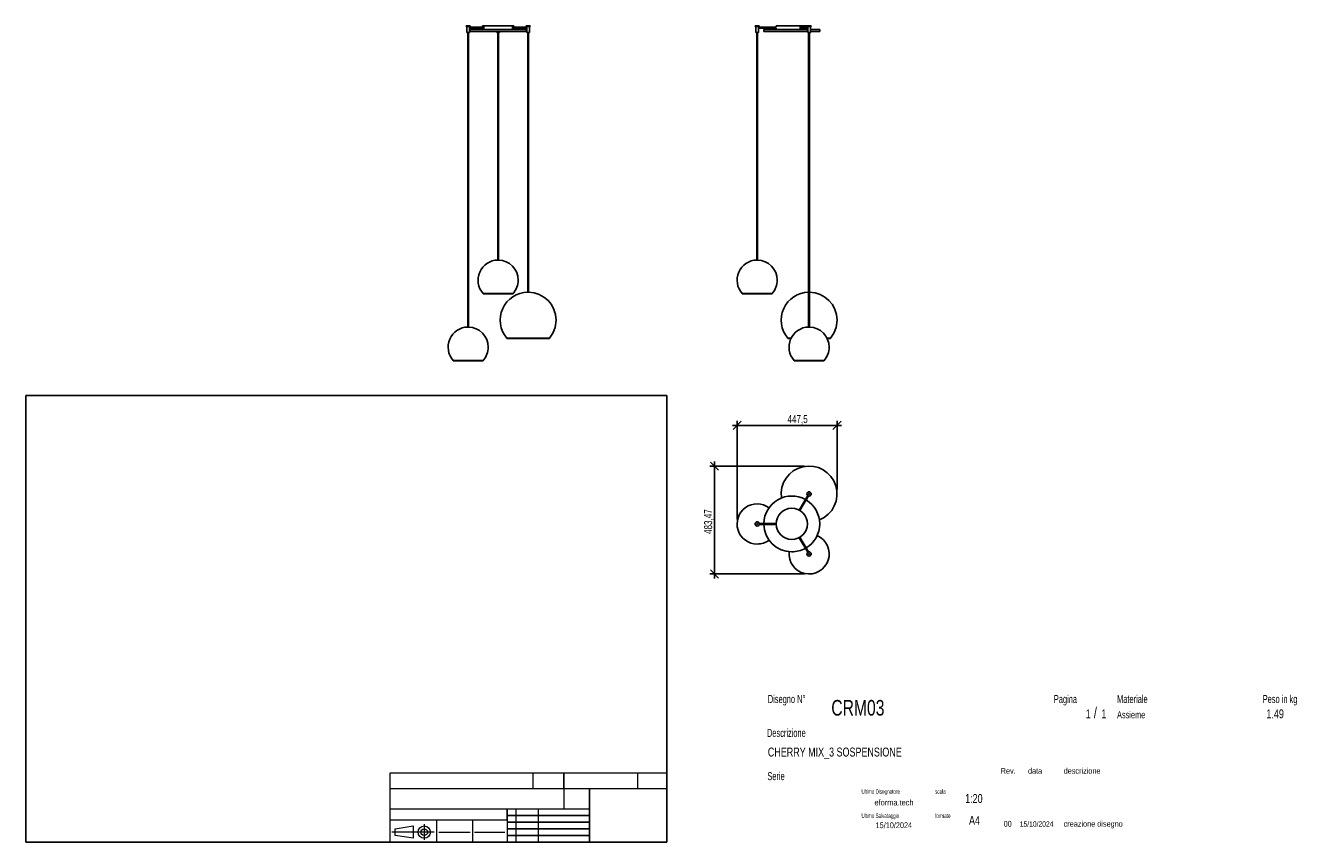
# Model space of a CAD drawing. Header units: millimetres. Extents: x 2 to 291, y 2 to 185.
import ezdxf

# ---------------------------------------------------------------- set-up
doc = ezdxf.new("R2010")
doc.units = ezdxf.units.MM
doc.layers.add('FORMAT', color=7, linetype='Continuous')
doc.styles.add('SLDTEXTSTYLE0', font='TXT', dxfattribs={"width": 0.605})
doc.styles.add('SLDTEXTSTYLE1', font='TXT', dxfattribs={"width": 0.75})
doc.dimstyles.new('SLDDIMSTYLE0', dxfattribs={"dimtxt": 1.8, "dimasz": 1.8, "dimexe": 0, "dimexo": 0.0625, "dimgap": 0.45, "dimtad": 1, "dimlfac": 20, "dimrnd": 1e-09, "dimzin": 12, "dimdsep": 46, "dimtxsty": 'SLDTEXTSTYLE1', "dimblk1": 'OBLIQUE', "dimblk2": 'OBLIQUE', "dimsah": 1, "dimcen": 0.09, "dimadec": 0, "dimazin": 3, "dimtfac": 1, "dimtmove": 0, "dimatfit": 0, "dimldrblk": 'OBLIQUE', "dimfxl": 0, "dimfrac": 2, "dimtolj": 1, "dimtzin": 12, "dimarcsym": 0})

# ---------------------------------------------------------------- blocks, each defined once
blk = doc.blocks.new('_Oblique')
at = {"color": 0, "linetype": 'ByBlock', "lineweight": -2}
blk.add_line((-0.5, -0.5), (0.5, 0.5), dxfattribs=at)
blk = doc.blocks.new('_D')
at = {"layer": 'FORMAT', "color": 7}
for p, q in [((161.76, 95.84), (160.76, 95.84)), ((161.76, 74.77), (161.76, 96.84)), ((161.76, 95.84), (184.14, 95.84)), ((184.14, 81.48), (184.14, 96.84)), ((184.14, 95.84), (185.14, 95.84))]:
    blk.add_line(p, q, dxfattribs=at)
at = {"layer": 'FORMAT', "color": 7, "xscale": 1.8, "yscale": 1.8}
blk.add_blockref('_Oblique', (161.76, 95.84, 36.25), dxfattribs=at)
at = {"layer": 'FORMAT', "color": 7, "xscale": 1.8, "yscale": 1.8, "rotation": 180.0000000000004}
blk.add_blockref('_Oblique', (184.14, 95.84, 36.25), dxfattribs=at)
at = {"layer": 'FORMAT', "color": 7, "insert": (173.06, 98.16), "char_height": 1.8, "attachment_point": 1, "style": 'SLDTEXTSTYLE1'}
blk.add_mtext('447,5', dxfattribs=at)
blk = doc.blocks.new('_D_1')
at = {"layer": 'FORMAT', "color": 7}
for p, q in [((176.89, 86.73), (155.7, 86.73)), ((156.7, 86.73), (156.7, 87.73)), ((156.7, 62.56), (156.7, 86.73)), ((176.89, 62.56), (155.7, 62.56)), ((156.7, 62.56), (156.7, 61.56))]:
    blk.add_line(p, q, dxfattribs=at)
at = {"layer": 'FORMAT', "color": 7, "xscale": 1.8, "yscale": 1.8}
for p, rotation in [((156.7, 86.73, 36.25), 270.0000000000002), ((156.7, 62.56, 36.25), 90.00000000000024)]:
    blk.add_blockref('_Oblique', p, dxfattribs=dict(at, rotation=rotation))
at = {"layer": 'FORMAT', "color": 7, "insert": (154.38, 71.52), "char_height": 1.8, "attachment_point": 1, "rotation": 90, "style": 'SLDTEXTSTYLE1'}
blk.add_mtext('483,47', dxfattribs=at)

msp = doc.modelspace()

# ---------------------------------------------------------------- linework, layer by layer
at = {"color": 7, "linetype": 'Continuous', "lineweight": 25}
for p, q in [((101.08249, 185.3034), (101.08249, 185.1534)), ((101.14613, 185.3034), (101.08249, 185.3034)), ((101.14613, 185.1534), (101.08249, 185.1534)), ((102.03249, 185.3034), (101.14613, 185.3034)), ((102.03249, 185.1534), (101.14613, 185.1534)), ((101.25749, 185.1534), (101.25749, 183.8034)), ((101.85749, 183.8034), (101.85749, 185.1534)), ((105.2381, 185.0034), (101.85749, 185.0034)), ((101.85749, 184.8034), (105.2381, 184.8034)), ((102.03249, 185.1534), (102.03249, 185.3034)), ((104.76919, 185.3034), (104.76919, 185.0034)), ((104.76919, 185.3034), (111.76919, 185.3034)), ((104.76919, 184.8034), (104.76919, 184.5034)), ((114.68088, 185.0034), (111.30028, 185.0034)), ((111.30028, 184.8034), (114.68088, 184.8034)), ((111.76919, 185.0034), (111.76919, 185.3034)), ((111.76919, 184.5034), (111.76919, 184.8034)), ((114.50588, 185.3034), (114.50588, 185.1534)), ((115.39225, 185.3034), (114.50588, 185.3034)), ((115.39225, 185.1534), (114.50588, 185.1534)), ((114.68088, 185.1534), (114.68088, 183.8034)), ((115.28088, 183.8034), (115.28088, 185.1534)), ((115.45588, 185.3034), (115.39225, 185.3034)), ((115.45588, 185.1534), (115.39225, 185.1534)), ((115.45588, 185.1534), (115.45588, 185.3034)), ((165.78987, 185.3034), (165.78987, 185.1534)), ((166.73987, 185.3034), (165.78987, 185.3034)), ((166.73987, 185.1534), (165.78987, 185.1534)), ((165.96487, 185.1534), (165.96487, 183.8034)), ((166.56487, 185.0034), (166.56487, 185.1534)), ((170.51487, 185.0034), (166.56487, 185.0034)), ((166.56487, 183.8034), (166.56487, 184.8034)), ((166.56487, 184.8034), (170.51487, 184.8034)), ((166.73987, 185.1534), (166.73987, 185.3034)), ((170.51487, 185.3034), (170.51487, 185.0034)), ((170.51487, 185.3034), (174.01487, 185.3034)), ((170.51487, 184.8034), (170.51487, 184.5034)), ((174.01487, 185.3034), (177.41487, 185.3034)), ((177.58987, 185.0034), (175.76487, 185.0034)), ((175.76487, 184.8034), (177.58987, 184.8034)), ((177.41487, 185.3034), (177.41487, 185.1534)), ((178.12737, 185.3034), (177.41487, 185.3034)), ((178.12737, 185.1534), (177.41487, 185.1534)), ((177.51487, 185.0034), (177.51487, 185.1534)), ((177.51487, 184.5034), (177.51487, 184.8034)), ((177.58987, 185.1534), (177.58987, 183.8034)), ((178.36487, 185.3034), (178.12737, 185.3034)), ((178.36487, 185.1534), (178.12737, 185.1534)), ((178.18987, 183.8034), (178.18987, 185.1534)), ((178.36487, 185.1534), (178.36487, 185.3034)), ((101.29768, 183.8034), (101.25749, 183.8034)), ((101.85749, 183.8034), (101.29768, 183.8034)), ((101.45749, 183.8034), (101.45749, 117.85229)), ((101.65749, 117.85229), (101.65749, 183.8034)), ((102.01919, 184.5034), (102.01919, 184.0534)), ((102.01919, 184.5034), (114.51919, 184.5034)), ((102.01919, 184.0534), (114.51919, 184.0534)), ((107.96919, 184.0534), (107.96919, 183.8034)), ((108.56919, 183.8034), (107.96919, 183.8034)), ((108.16919, 183.8034), (108.16919, 132.85229)), ((108.36919, 132.85229), (108.36919, 183.8034)), ((108.56919, 183.8034), (108.56919, 184.0534)), ((114.51919, 184.0534), (114.51919, 184.5034)), ((115.24069, 183.8034), (114.68088, 183.8034)), ((114.88088, 183.8034), (114.88088, 125.6526)), ((115.08088, 125.6526), (115.08088, 183.8034)), ((115.28088, 183.8034), (115.24069, 183.8034)), ((166.56487, 183.8034), (165.96487, 183.8034)), ((166.16487, 183.8034), (166.16487, 132.85229)), ((166.36487, 132.85229), (166.36487, 183.8034)), ((167.76487, 184.5034), (167.76487, 184.0534)), ((167.76487, 184.5034), (174.01487, 184.5034)), ((167.76487, 184.0534), (174.01487, 184.0534)), ((174.01487, 184.5034), (177.58987, 184.5034)), ((174.01487, 184.0534), (177.58987, 184.0534)), ((178.03987, 183.8034), (177.58987, 183.8034)), ((177.78987, 183.8034), (177.78987, 117.85229)), ((177.98987, 117.85229), (177.98987, 183.8034)), ((178.18987, 183.8034), (178.03987, 183.8034)), ((178.18987, 184.5034), (180.26487, 184.5034)), ((178.18987, 184.0534), (180.26487, 184.0534)), ((180.26487, 184.0534), (180.26487, 184.5034)), ((108.36919, 132.85229), (108.16919, 132.85229)), ((166.36487, 132.85229), (166.16487, 132.85229)), ((104.91509, 125.3534), (104.91509, 125.3034)), ((111.62329, 125.3534), (104.91509, 125.3534)), ((104.91509, 125.3534), (108.26919, 125.3534)), ((104.91509, 125.3034), (108.26919, 125.3034)), ((108.26919, 125.3534), (111.62329, 125.3534)), ((108.26919, 125.3034), (111.62329, 125.3034)), ((111.62329, 125.3034), (111.62329, 125.3534)), ((115.06749, 125.6526), (114.88088, 125.6526)), ((115.08088, 125.6526), (115.06749, 125.6526)), ((162.91076, 125.3534), (162.91076, 125.3034)), ((169.61897, 125.3534), (162.91076, 125.3534)), ((162.91076, 125.3034), (169.61897, 125.3034)), ((169.61897, 125.3034), (169.61897, 125.3534)), ((101.47089, 117.85229), (101.45749, 117.85229)), ((101.65749, 117.85229), (101.47089, 117.85229)), ((177.93987, 117.85229), (177.78987, 117.85229)), ((177.98987, 117.85229), (177.93987, 117.85229)), ((110.22063, 115.3534), (110.22063, 115.3034)), ((119.10338, 115.3534), (110.22063, 115.3534)), ((110.22063, 115.3534), (119.74114, 115.3534)), ((110.22063, 115.3034), (119.74114, 115.3034)), ((119.74114, 115.3534), (119.10338, 115.3534)), ((119.74114, 115.3034), (119.74114, 115.3534)), ((173.12961, 115.3534), (173.12961, 115.3034)), ((173.85874, 115.3534), (173.12961, 115.3534)), ((173.12961, 115.3034), (173.83431, 115.3034)), ((182.65012, 115.3534), (181.921, 115.3534)), ((181.94542, 115.3034), (182.65012, 115.3034)), ((182.65012, 115.3034), (182.65012, 115.3534)), ((98.20339, 110.3534), (98.20339, 110.3034)), ((98.65275, 110.3534), (98.20339, 110.3534)), ((98.20339, 110.3534), (104.91159, 110.3534)), ((98.20339, 110.3034), (104.91159, 110.3034)), ((104.91159, 110.3534), (98.65275, 110.3534)), ((104.91159, 110.3034), (104.91159, 110.3534)), ((174.53576, 110.3534), (174.53576, 110.3034)), ((179.56692, 110.3534), (174.53576, 110.3534)), ((174.53576, 110.3534), (181.24397, 110.3534)), ((174.53576, 110.3034), (181.24397, 110.3034)), ((181.24397, 110.3534), (179.56692, 110.3534)), ((181.24397, 110.3034), (181.24397, 110.3534)), ((177.57109, 80.12757), (175.67755, 76.84787)), ((175.85075, 76.74787), (177.74429, 80.02757)), ((170.5163, 73.86802), (166.72922, 73.86802)), ((166.72922, 73.66802), (170.5163, 73.66802)), ((175.67755, 70.68817), (177.57109, 67.40846)), ((177.74429, 67.50846), (175.85075, 70.78817))]:
    msp.add_line(p, q, dxfattribs=at)
for centre, radius in [((177.88987, 80.47971), 0.475), ((177.88987, 80.47971), 0.1), ((174.01487, 73.76802), 3.5), ((166.26487, 73.76802), 0.475), ((166.26487, 73.76802), 0.1), ((177.88987, 67.05632), 0.475), ((177.88987, 67.05632), 0.1)]:
    msp.add_circle(centre, radius, dxfattribs=at)
for centre, radius, start, end in [((108.26919, 128.3534), 4.5, 91.2733444, 221.8103149), ((108.26919, 128.3534), 4.5, 0, 88.7266556), ((166.26487, 128.3534), 4.5, 91.2733444, 221.8103149), ((166.26487, 128.3534), 4.5, 0, 88.7266556), ((108.26919, 128.3534), 4.5, 318.1896851, 0), ((166.26487, 128.3534), 4.5, 318.1896851, 0), ((114.98088, 119.4034), 6.25, 90.9167716, 220.3909796), ((114.98088, 119.4034), 6.25, 0, 89.0832284), ((177.88987, 119.4034), 6.25, 90.9167716, 220.3909796), ((177.88987, 119.4034), 6.25, 0, 89.0832284), ((114.98088, 119.4034), 6.25, 319.6090204, 0), ((177.88987, 119.4034), 6.25, 319.6090204, 0), ((101.55749, 113.3534), 4.5, 91.2733444, 221.8103149), ((101.55749, 113.3534), 4.5, 0, 88.7266556), ((177.88987, 113.3534), 4.5, 91.2733444, 221.8103149), ((177.88987, 113.3534), 4.5, 0, 88.7266556), ((101.55749, 113.3534), 4.5, 318.1896851, 0), ((177.88987, 113.3534), 4.5, 318.1896851, 0), ((177.88987, 80.47971), 6.25, 291.6838655, 188.3161345), ((166.26487, 73.76802), 4.5, 53.7437333, 270), ((174.01487, 73.76802), 6.25, 60.9167716, 179.0832284), ((174.01487, 73.76802), 6.25, 300.9167716, 59.0832284), ((174.01487, 73.76802), 6.25, 180.9167716, 270), ((166.26487, 73.76802), 4.5, 270, 306.2562667), ((177.88987, 67.05632), 4.5, 173.7437333, 66.2562667), ((174.01487, 73.76802), 6.25, 270, 299.0832284)]:
    msp.add_arc(centre, radius, start, end, dxfattribs=at)
for points, knots in [([(166.56456, 185.00245), (166.56447, 185.00222), (166.56429, 185.00168), (166.56009, 184.98862), (166.55436, 184.96661), (166.54889, 184.93694), (166.5481, 184.9144), (166.54771, 184.9034)], [0, 0, 0, 0, 0.158490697, 0.361609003, 0.572286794, 0.791126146, 1, 1, 1, 1]), ([(166.54771, 184.9034), (166.54809, 184.89251), (166.54884, 184.87075), (166.55408, 184.84148), (166.5599, 184.81874), (166.56433, 184.805), (166.56445, 184.80464), (166.5645, 184.8045)], [0, 0, 0, 0, 0.206602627, 0.412917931, 0.626586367, 0.845717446, 1, 1, 1, 1])]:
    msp.add_open_spline(points, degree=3, knots=knots, dxfattribs=at)
at = {"layer": 'FORMAT', "color": 251, "true_color": 0x484848}
for p, q in [((2.5, 102.5), (146, 102.5)), ((2.5, 102.5), (2.5, 2.5)), ((146, 102.5), (146, 2.5)), ((2.5, 2.5), (146, 2.5))]:
    msp.add_line(p, q, dxfattribs=at)
at = {"layer": 'FORMAT', "color": 251, "lineweight": 18, "true_color": 0x484848}
for p, q in [((146, 18), (84, 18)), ((84, 18), (84, 2.5)), ((116, 18), (116, 14.5)), ((139.5, 18), (139.5, 14.5)), ((84, 14.5), (146, 14.5)), ((84, 10), (123, 10)), ((112.25, 10), (112.25, 2.5)), ((117.25, 10), (117.25, 2.5)), ((123, 10), (128.75, 10)), ((84, 7.5), (110.25, 7.5)), ((85.22616, 5.51421), (89.22616, 6.13921)), ((89.22616, 6.13921), (89.22616, 3.38921)), ((91.73012, 6.52038), (91.73012, 3.03025)), ((94.5, 7.5), (94.5, 2.5)), ((102.5, 7.5), (102.5, 2.5)), ((110.25, 7.5), (110.25, 2.5)), ((93.94146, 4.76421), (84.44672, 4.76421)), ((85.22616, 4.01421), (85.22616, 5.51421)), ((89.22616, 3.38921), (85.22616, 4.01421)), ((95, 4.75), (102, 4.75)), ((103, 4.75), (109.75, 4.75))]:
    msp.add_line(p, q, dxfattribs=at)
at = {"layer": 'FORMAT', "color": 7}
for p, q in [((123, 14.5), (123, 18)), ((128.75, 10), (128.75, 14.5)), ((110.25, 7.5), (110.25, 10)), ((128.75, 2.5), (128.75, 10)), ((110.25, 8.5), (128.75, 8.5)), ((110.25, 7), (128.75, 7)), ((110.25, 5.5), (128.75, 5.5)), ((110.25, 4), (128.75, 4)), ((110.25, 2.5), (128.75, 2.5))]:
    msp.add_line(p, q, dxfattribs=at)
at = {"layer": 'FORMAT', "color": 7, "lineweight": 18}
msp.add_line((123, 14.5), (123, 10), dxfattribs=at)
at = {"layer": 'FORMAT', "color": 251, "lineweight": 18, "true_color": 0x484848}
for radius in [1.375, 0.75]:
    msp.add_circle((91.73012, 4.76421), radius, dxfattribs=at)

# ---------------------------------------------------------------- texts
at = {"color": 18, "linetype": 'Continuous', "lineweight": 0, "true_color": 0x060606, "insert": (280.29073, 32.24796), "char_height": 2, "attachment_point": 1, "style": 'SLDTEXTSTYLE1'}
msp.add_mtext('1.49', dxfattribs=at)
at = {"layer": 'FORMAT', "color": 18, "true_color": 0x060606}
for s, insert, char_height, attachment_point, style in [('Disegno N°', (168.65209, 35.46055), 1.8, 1, 'SLDTEXTSTYLE0'), ('Pagina', (232.68578, 35.4642), 1.8, 1, 'SLDTEXTSTYLE0'), ('Materiale', (246.84637, 35.4642), 1.8, 1, 'SLDTEXTSTYLE0'), ('Peso in kg', (279.45834, 35.4642), 1.8, 1, 'SLDTEXTSTYLE0'), ('CRM03', (182.85785, 34.35127), 3.5, 1, 'SLDTEXTSTYLE1'), ('1', (239.82456, 32.24796), 2, 1, 'SLDTEXTSTYLE1'), ('/', (241.64155, 32.74597), 2.5, 1, 'SLDTEXTSTYLE1'), ('1', (243.32047, 32.24796), 2, 1, 'SLDTEXTSTYLE1'), ('Assieme', (246.84637, 31.8349), 1.5875, 1, 'SLDTEXTSTYLE1'), ('Descrizione', (168.45959, 27.87301), 1.8, 1, 'SLDTEXTSTYLE0'), ('CHERRY MIX_3 SOSPENSIONE', (168.65209, 23.69153), 2, 1, 'SLDTEXTSTYLE1'), ('Serie', (168.54671, 18.20074), 1.8, 1, 'SLDTEXTSTYLE0'), ('Rev.', (220.80434, 19.14061), 1.3, 1, 'SLDTEXTSTYLE1'), ('data', (226.90583, 19.14061), 1.3, 1, 'SLDTEXTSTYLE1'), ('descrizione', (234.88928, 19.14061), 1.3, 1, 'SLDTEXTSTYLE1'), ('Ultimo Disegnatore', (189.61829, 14.3444), 1, 1, 'SLDTEXTSTYLE0'), ('scala', (206.10636, 14.3444), 1, 1, 'SLDTEXTSTYLE0'), ('1:20', (212.8317, 13.28812), 2, 1, 'SLDTEXTSTYLE1'), ('Ultimo Salvataggio', (189.61829, 8.93841), 1, 1, 'SLDTEXTSTYLE0'), ('formato', (206.10636, 8.93841), 1, 1, 'SLDTEXTSTYLE0'), ('15/10/2024', (196.86819, 6.95548), 1.3, 2, 'SLDTEXTSTYLE1'), ('A4', (213.69281, 8.39825), 2, 1, 'SLDTEXTSTYLE1'), ('00', (221.45534, 7.2775), 1.3, 1, 'SLDTEXTSTYLE1'), ('15/10/2024', (225.06555, 7.1779), 1.2, 1, 'SLDTEXTSTYLE1'), ('creazione disegno', (234.88928, 7.2775), 1.3, 1, 'SLDTEXTSTYLE1')]:
    msp.add_mtext(s, dxfattribs=dict(at, insert=insert, char_height=char_height, attachment_point=attachment_point, style=style))
at = {"layer": 'FORMAT', "color": 18, "true_color": 0x020202, "insert": (196.90354, 12.06285), "char_height": 1.3229167, "attachment_point": 2, "style": 'SLDTEXTSTYLE1'}
msp.add_mtext('eforma.tech', dxfattribs=at)

# ---------------------------------------------------------------- dimensions: what is measured, and where the dimension line sits
at = {"layer": 'FORMAT', "color": 7}
dim = msp.add_linear_dim(base=(184.13987, 95.83791), p1=(161.76487, 73.76802), p2=(184.13987, 80.47971), dimstyle='SLDDIMSTYLE0', dxfattribs=at)
dim.commit()
dim.dimension.update_dxf_attribs({"geometry": '_D', "text_midpoint": (176.05684, 95.83791), "dimtype": 160})
dim = msp.add_linear_dim(base=(156.70277, 86.72971), p1=(177.88987, 62.55632), p2=(177.88987, 86.72971), angle=90, dimstyle='SLDDIMSTYLE0', dxfattribs=at)
dim.commit()
dim.dimension.update_dxf_attribs({"geometry": '_D_1', "text_midpoint": (156.70277, 75.17947), "dimtype": 160})

doc.saveas('drawing.dxf')
